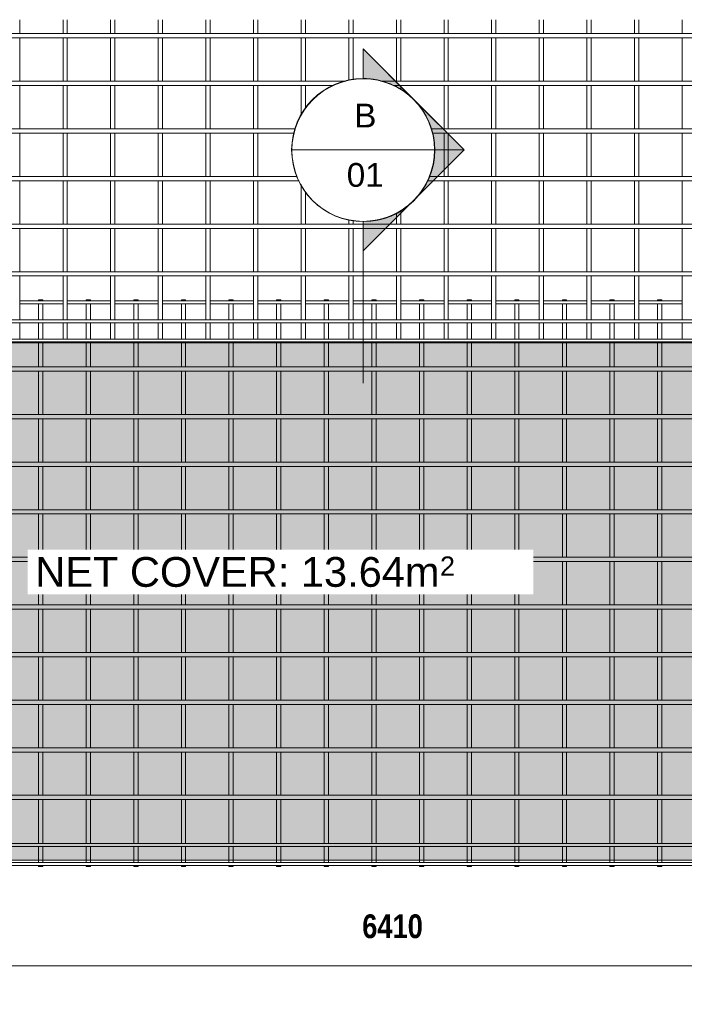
# Model space of a CAD drawing. Header units: millimetres. Extents: x -1162 to 8812, y -788 to 3349.
# Tile 2 of 4: x 1098 to 3889, y -788 to 3349. Entities that reach past the tile are written whole.
import ezdxf

# ---------------------------------------------------------------- set-up
doc = ezdxf.new("R2010")
doc.units = ezdxf.units.MM
for name, color, linetype, lineweight in [('A-ANNO-DIMS', 211, 'Continuous', 9), ('A-ANNO-DIMS-50', 211, 'Continuous', 9), ('A-DETL-GENF', 92, 'Continuous', 18), ('A-DETL-THIN', 151, 'Continuous', 18), ('A-GENM', 13, 'Continuous', 18), ('G-ANNO-SYMB', 111, 'Continuous', 9), ('G-ANNO-TEXT', 231, 'Continuous', 9)]:
    doc.layers.add(name, color=color, linetype=linetype, lineweight=lineweight)
doc.styles.add('Arial', font='arial.ttf', dxfattribs={"height": 100})
doc.styles.add('Arial_1', font='arial.ttf', dxfattribs={"height": 125})
doc.styles.add('Arial_2', font='arial.ttf', dxfattribs={"height": 81.236361})
doc.styles.add('TechnicBold', font='techb___.ttf', dxfattribs={"height": 100})
doc.dimstyles.new('Technic_-_DiagonalSlash', dxfattribs={"dimscale": 304.8, "dimtxt": 134.269535, "dimasz": 0.410105, "dimexe": 0.393701, "dimexo": 0.82021, "dimgap": 0.287073, "dimtad": 1, "dimdec": 0, "dimzin": 0, "dimdsep": 46, "dimtxsty": 'TechnicBold', "dimblk1": 'OBLIQUE', "dimblk2": 'OBLIQUE', "dimsah": 1, "dimcen": 0.09, "dimdle": 0.393701, "dimazin": 0, "dimtfac": 1, "dimtdec": 4, "dimtix": 1, "dimtmove": 0, "dimatfit": 3, "dimfxl": 1, "dimtvp": 1, "dimtfill": 1, "dimtolj": 1, "dimtzin": 0, "dimarcsym": 2})

# ---------------------------------------------------------------- blocks, each defined once
blk = doc.blocks.new('United Steel SE92 Double Mesh - United Steel SE92 Double Mesh-293096-Level 1')
at = {"layer": 'A-GENM'}
for p, q in [((-3254, 0), (-3254, -4)), ((-3236, 0), (-3254, 0)), ((-3236, -4), (-3236, 0)), ((-3054, 0), (-3054, -4)), ((-3036, 0), (-3054, 0)), ((-3036, -4), (-3036, 0)), ((-2854, 0), (-2854, -4)), ((-2836, 0), (-2854, 0)), ((-2836, -4), (-2836, 0)), ((-2654, 0), (-2654, -4)), ((-2636, 0), (-2654, 0)), ((-2636, -4), (-2636, 0)), ((-2454, 0), (-2454, -4)), ((-2436, 0), (-2454, 0)), ((-2436, -4), (-2436, 0)), ((-2254, 0), (-2254, -4)), ((-2236, 0), (-2254, 0)), ((-2236, -4), (-2236, 0)), ((-2054, 0), (-2054, -4.1)), ((-2036, 0), (-2054, 0)), ((-2036, -4.1), (-2036, 0)), ((-1854, 0), (-1854, -4.1)), ((-1836, 0), (-1854, 0)), ((-1836, -4.1), (-1836, 0)), ((-1654, 0), (-1654, -4.1)), ((-1636, 0), (-1654, 0)), ((-1636, -4.1), (-1636, 0)), ((-1454, 0), (-1454, -4.1)), ((-1436, 0), (-1454, 0)), ((-1436, -4.1), (-1436, 0)), ((-1254, 0), (-1254, -3.9)), ((-1236, 0), (-1254, 0)), ((-1236, -3.9), (-1236, 0)), ((-1054, 0), (-1054, -3.9)), ((-1036, 0), (-1054, 0)), ((-1036, -3.9), (-1036, 0)), ((-854, 0), (-854, -3.9)), ((-836, 0), (-854, 0)), ((-836, -3.9), (-836, 0)), ((-654, 0), (-654, -3.9)), ((-636, 0), (-654, 0)), ((-636, -3.9), (-636, 0)), ((-3150.8, -3.9), (-3332.8, -3.9)), ((-3332.8, -16.1), (-3150.8, -16.1)), ((-3254, -16), (-3254, -84)), ((-3236, -84), (-3236, -16)), ((-2950.8, -3.9), (-3132.8, -3.9)), ((-3132.8, -16.1), (-2950.8, -16.1)), ((-3054, -16), (-3054, -84)), ((-3036, -84), (-3036, -16)), ((-2750.8, -3.9), (-2932.8, -3.9)), ((-2932.8, -16.1), (-2750.8, -16.1)), ((-2854, -16), (-2854, -84)), ((-2836, -84), (-2836, -16)), ((-2550.8, -3.9), (-2732.8, -3.9)), ((-2732.8, -16.1), (-2550.8, -16.1)), ((-2654, -16), (-2654, -84)), ((-2636, -84), (-2636, -16)), ((-2350.8, -3.9), (-2532.8, -3.9)), ((-2532.8, -16.1), (-2350.8, -16.1)), ((-2454, -16), (-2454, -84)), ((-2436, -84), (-2436, -16)), ((-2150.8, -3.9), (-2332.8, -3.9)), ((-2332.8, -16.1), (-2150.8, -16.1)), ((-2254, -16), (-2254, -84)), ((-2236, -84), (-2236, -16)), ((-1950.8, -3.9), (-2132.8, -3.9)), ((-2132.8, -16.1), (-1950.8, -16.1)), ((-2054, -15.9), (-2054, -84.1)), ((-2036, -84.1), (-2036, -15.9)), ((-1750.8, -3.9), (-1932.8, -3.9)), ((-1932.8, -16.1), (-1750.8, -16.1)), ((-1854, -15.9), (-1854, -84.1)), ((-1836, -84.1), (-1836, -15.9)), ((-1550.8, -3.9), (-1732.8, -3.9)), ((-1732.8, -16.1), (-1550.8, -16.1)), ((-1654, -15.9), (-1654, -84.1)), ((-1636, -84.1), (-1636, -15.9)), ((-1350.8, -3.9), (-1532.8, -3.9)), ((-1532.8, -16.1), (-1350.8, -16.1)), ((-1454, -15.9), (-1454, -84.1)), ((-1436, -84.1), (-1436, -15.9)), ((-1150.8, -3.9), (-1332.8, -3.9)), ((-1332.8, -16.1), (-1150.8, -16.1)), ((-1254, -16.1), (-1254, -83.9)), ((-1236, -83.9), (-1236, -16.1)), ((-950.8, -3.9), (-1132.8, -3.9)), ((-1132.8, -16.1), (-950.8, -16.1)), ((-1054, -16.1), (-1054, -83.9)), ((-1036, -83.9), (-1036, -16.1)), ((-750.8, -3.9), (-932.8, -3.9)), ((-932.8, -16.1), (-750.8, -16.1)), ((-854, -16.1), (-854, -83.9)), ((-836, -83.9), (-836, -16.1)), ((-550.8, -3.9), (-732.8, -3.9)), ((-732.8, -16.1), (-550.8, -16.1)), ((-654, -16.1), (-654, -83.9)), ((-636, -83.9), (-636, -16.1)), ((-3150.8, -83.9), (-3332.8, -83.9)), ((-3254, -96.1), (-3254, -164)), ((-3236, -164), (-3236, -96.1)), ((-2950.8, -83.9), (-3132.8, -83.9)), ((-3054, -96.1), (-3054, -164)), ((-3036, -164), (-3036, -96.1)), ((-2750.8, -83.9), (-2932.8, -83.9)), ((-2854, -96.1), (-2854, -164.1)), ((-2836, -164.1), (-2836, -96.1)), ((-2550.8, -83.9), (-2732.8, -83.9)), ((-2654, -96.1), (-2654, -164.1)), ((-2636, -164.1), (-2636, -96.1)), ((-2350.8, -83.9), (-2532.8, -83.9)), ((-2454, -96.1), (-2454, -164.1)), ((-2436, -164.1), (-2436, -96.1)), ((-2150.8, -83.9), (-2332.8, -83.9)), ((-2254, -96.1), (-2254, -164.1)), ((-2236, -164.1), (-2236, -96.1)), ((-1950.8, -83.9), (-2132.8, -83.9)), ((-2054, -96.1), (-2054, -164.1)), ((-2036, -164.1), (-2036, -96.1)), ((-1750.8, -83.9), (-1932.8, -83.9)), ((-1854, -96), (-1854, -164.2)), ((-1836, -164.2), (-1836, -96)), ((-1550.8, -83.9), (-1732.8, -83.9)), ((-1654, -96), (-1654, -164.2)), ((-1636, -164.2), (-1636, -96)), ((-1350.8, -83.9), (-1532.8, -83.9)), ((-1454, -96), (-1454, -164.2)), ((-1436, -164.2), (-1436, -96)), ((-1150.8, -83.9), (-1332.8, -83.9)), ((-1254, -96.2), (-1254, -164)), ((-1236, -164), (-1236, -96.2)), ((-950.8, -83.9), (-1132.8, -83.9)), ((-1054, -96.2), (-1054, -164)), ((-1036, -164), (-1036, -96.2)), ((-750.8, -83.9), (-932.8, -83.9)), ((-854, -96.2), (-854, -164)), ((-836, -164), (-836, -96.2)), ((-550.8, -83.9), (-732.8, -83.9)), ((-654, -96.2), (-654, -164)), ((-636, -164), (-636, -96.2)), ((-3254, -176.1), (-3254, -180.1)), ((-3254, -180.1), (-3254, -281.1)), ((-3236, -180.1), (-3236, -176.1)), ((-3236, -281.1), (-3236, -180.1)), ((-3054, -176.1), (-3054, -180.1)), ((-3054, -180.1), (-3054, -281.1)), ((-3036, -180.1), (-3036, -176.1)), ((-3036, -281.1), (-3036, -180.1)), ((-2854, -176.1), (-2854, -180.1)), ((-2854, -180.1), (-2854, -281.1)), ((-2836, -180.1), (-2836, -176.1)), ((-2836, -281.1), (-2836, -180.1)), ((-2654, -176.1), (-2654, -180.1)), ((-2654, -180.1), (-2654, -281.1)), ((-2636, -180.1), (-2636, -176.1)), ((-2636, -281.1), (-2636, -180.1)), ((-2454, -176.1), (-2454, -180.1)), ((-2454, -180.1), (-2454, -281)), ((-2436, -180.1), (-2436, -176.1)), ((-2436, -281), (-2436, -180.1)), ((-2254, -176.1), (-2254, -180.1)), ((-2254, -180.1), (-2254, -281)), ((-2236, -180.1), (-2236, -176.1)), ((-2236, -281), (-2236, -180.1)), ((-2054, -176.1), (-2054, -180.1)), ((-2054, -180.1), (-2054, -281)), ((-2036, -180.1), (-2036, -176.1)), ((-2036, -281), (-2036, -180.1)), ((-1854, -176), (-1854, -180.1)), ((-1854, -180.1), (-1854, -281)), ((-1836, -180.1), (-1836, -176)), ((-1836, -281), (-1836, -180.1)), ((-1654, -176), (-1654, -180.1)), ((-1654, -180.1), (-1654, -281)), ((-1636, -180.1), (-1636, -176)), ((-1636, -281), (-1636, -180.1)), ((-1454, -176), (-1454, -180.1)), ((-1454, -180.1), (-1454, -281)), ((-1436, -180.1), (-1436, -176)), ((-1436, -281), (-1436, -180.1)), ((-1254, -176.2), (-1254, -180.1)), ((-1254, -180.1), (-1254, -281)), ((-1236, -180.1), (-1236, -176.2)), ((-1236, -281), (-1236, -180.1)), ((-1054, -176.2), (-1054, -180.1)), ((-1054, -180.1), (-1054, -281)), ((-1036, -180.1), (-1036, -176.2)), ((-1036, -281), (-1036, -180.1)), ((-854, -176.2), (-854, -180.1)), ((-854, -180.1), (-854, -281)), ((-836, -180.1), (-836, -176.2)), ((-836, -281), (-836, -180.1)), ((-654, -176.2), (-654, -180.1)), ((-654, -180.1), (-654, -281)), ((-636, -180.1), (-636, -176.2)), ((-636, -281), (-636, -180.1)), ((1250, -281), (-4915.6, -281)), ((-4915.6, -299), (1250, -299)), ((-3254, -298.9), (-3254, -481.1)), ((-3236, -481.1), (-3236, -298.9)), ((-3054, -298.9), (-3054, -481.1)), ((-3036, -481.1), (-3036, -298.9)), ((-2854, -298.9), (-2854, -481.1)), ((-2836, -481.1), (-2836, -298.9)), ((-2654, -298.9), (-2654, -481.1)), ((-2636, -481.1), (-2636, -298.9)), ((-2454, -299), (-2454, -481)), ((-2436, -481), (-2436, -299)), ((-2254, -299), (-2254, -481)), ((-2236, -481), (-2236, -299)), ((-2054, -299), (-2054, -481)), ((-2036, -481), (-2036, -299)), ((-1854, -299), (-1854, -481)), ((-1836, -481), (-1836, -299)), ((-1654, -299), (-1654, -481)), ((-1636, -481), (-1636, -299)), ((-1454, -299), (-1454, -481)), ((-1436, -481), (-1436, -299)), ((-1254, -299), (-1254, -481)), ((-1236, -481), (-1236, -299)), ((-1054, -299), (-1054, -481)), ((-1036, -481), (-1036, -299)), ((-854, -299), (-854, -481)), ((-836, -481), (-836, -299)), ((-654, -299), (-654, -481)), ((-636, -481), (-636, -299)), ((1250, -481), (-4915.6, -481)), ((-4915.6, -499), (1250, -499)), ((-3254, -498.9), (-3254, -681.1)), ((-3236, -681.1), (-3236, -498.9)), ((-3054, -498.9), (-3054, -681.1)), ((-3036, -681.1), (-3036, -498.9)), ((-2854, -498.9), (-2854, -681.1)), ((-2836, -681.1), (-2836, -498.9)), ((-2654, -498.9), (-2654, -681.1)), ((-2636, -681.1), (-2636, -498.9)), ((-2454, -499), (-2454, -681)), ((-2436, -681), (-2436, -499)), ((-2254, -499), (-2254, -681)), ((-2236, -681), (-2236, -499)), ((-2054, -499), (-2054, -681)), ((-2036, -681), (-2036, -499)), ((-1854, -499), (-1854, -681)), ((-1836, -681), (-1836, -499)), ((-1654, -499), (-1654, -681)), ((-1636, -681), (-1636, -499)), ((-1454, -499), (-1454, -681)), ((-1436, -681), (-1436, -499)), ((-1254, -499), (-1254, -681)), ((-1236, -681), (-1236, -499)), ((-1054, -499), (-1054, -681)), ((-1036, -681), (-1036, -499)), ((-854, -499), (-854, -681)), ((-836, -681), (-836, -499)), ((-654, -499), (-654, -681)), ((-636, -681), (-636, -499)), ((1250, -681), (-4915.6, -681)), ((-4915.6, -699), (1250, -699)), ((-3254, -698.9), (-3254, -881.1)), ((-3236, -881.1), (-3236, -698.9)), ((-3054, -698.9), (-3054, -881.1)), ((-3036, -881.1), (-3036, -698.9)), ((-2854, -698.9), (-2854, -881.1)), ((-2836, -881.1), (-2836, -698.9)), ((-2654, -698.9), (-2654, -881.1)), ((-2636, -881.1), (-2636, -698.9)), ((-2454, -699), (-2454, -881)), ((-2436, -881), (-2436, -699)), ((-2254, -699), (-2254, -881)), ((-2236, -881), (-2236, -699)), ((-2054, -699), (-2054, -881)), ((-2036, -881), (-2036, -699)), ((-1854, -699), (-1854, -881)), ((-1836, -881), (-1836, -699)), ((-1654, -699), (-1654, -881)), ((-1636, -881), (-1636, -699)), ((-1454, -699), (-1454, -881)), ((-1436, -881), (-1436, -699)), ((-1254, -699), (-1254, -881)), ((-1236, -881), (-1236, -699)), ((-1054, -699), (-1054, -881)), ((-1036, -881), (-1036, -699)), ((-854, -699), (-854, -881)), ((-836, -881), (-836, -699)), ((-654, -699), (-654, -881)), ((-636, -881), (-636, -699)), ((1250, -881), (-4915.6, -881)), ((-4915.6, -899), (1250, -899)), ((-3254, -898.9), (-3254, -1081.1)), ((-3236, -1081.1), (-3236, -898.9)), ((-3054, -898.9), (-3054, -1081.1)), ((-3036, -1081.1), (-3036, -898.9)), ((-2854, -898.9), (-2854, -1081.1)), ((-2836, -1081.1), (-2836, -898.9)), ((-2654, -898.9), (-2654, -1081.1)), ((-2636, -1081.1), (-2636, -898.9)), ((-2454, -899), (-2454, -1081)), ((-2436, -1081), (-2436, -899)), ((-2254, -899), (-2254, -1081)), ((-2236, -1081), (-2236, -899)), ((-2054, -899), (-2054, -1081)), ((-2036, -1081), (-2036, -899)), ((-1854, -899), (-1854, -1081)), ((-1836, -1081), (-1836, -899)), ((-1654, -899), (-1654, -1081)), ((-1636, -1081), (-1636, -899)), ((-1454, -899), (-1454, -1081)), ((-1436, -1081), (-1436, -899)), ((-1254, -899), (-1254, -1081)), ((-1236, -1081), (-1236, -899)), ((-1054, -899), (-1054, -1081)), ((-1036, -1081), (-1036, -899)), ((-854, -899), (-854, -1081)), ((-836, -1081), (-836, -899)), ((-654, -899), (-654, -1081)), ((-636, -1081), (-636, -899)), ((1250, -1081), (-4915.6, -1081)), ((-4915.6, -1099), (1250, -1099)), ((-3254, -1098.9), (-3254, -1281.1)), ((-3236, -1281.1), (-3236, -1098.9)), ((-3054, -1098.9), (-3054, -1281.1)), ((-3036, -1281.1), (-3036, -1098.9)), ((-2854, -1098.9), (-2854, -1281.1)), ((-2836, -1281.1), (-2836, -1098.9)), ((-2654, -1098.9), (-2654, -1281.1)), ((-2636, -1281.1), (-2636, -1098.9)), ((-2454, -1099), (-2454, -1281)), ((-2436, -1281), (-2436, -1099)), ((-2254, -1099), (-2254, -1281)), ((-2236, -1281), (-2236, -1099)), ((-2054, -1099), (-2054, -1281)), ((-2036, -1281), (-2036, -1099)), ((-1854, -1099), (-1854, -1281)), ((-1836, -1281), (-1836, -1099)), ((-1654, -1099), (-1654, -1281)), ((-1636, -1281), (-1636, -1099)), ((-1454, -1099), (-1454, -1281)), ((-1436, -1281), (-1436, -1099)), ((-1254, -1099), (-1254, -1281)), ((-1236, -1281), (-1236, -1099)), ((-1054, -1099), (-1054, -1281)), ((-1036, -1281), (-1036, -1099)), ((-854, -1099), (-854, -1281)), ((-836, -1281), (-836, -1099)), ((-654, -1099), (-654, -1281)), ((-636, -1281), (-636, -1099)), ((1250, -1281), (-4915.6, -1281)), ((-4915.6, -1299), (1250, -1299)), ((-3254, -1298.9), (-3254, -1481.1)), ((-3236, -1481.1), (-3236, -1298.9)), ((-3054, -1298.9), (-3054, -1481.1)), ((-3036, -1481.1), (-3036, -1298.9)), ((-2854, -1298.9), (-2854, -1481.1)), ((-2836, -1481.1), (-2836, -1298.9)), ((-2654, -1298.9), (-2654, -1481.1)), ((-2636, -1481.1), (-2636, -1298.9)), ((-2454, -1299), (-2454, -1481)), ((-2436, -1481), (-2436, -1299)), ((-2254, -1299), (-2254, -1481)), ((-2236, -1481), (-2236, -1299)), ((-2054, -1299), (-2054, -1481)), ((-2036, -1481), (-2036, -1299)), ((-1854, -1299), (-1854, -1481)), ((-1836, -1481), (-1836, -1299)), ((-1654, -1299), (-1654, -1481)), ((-1636, -1481), (-1636, -1299)), ((-1454, -1299), (-1454, -1481)), ((-1436, -1481), (-1436, -1299)), ((-1254, -1299), (-1254, -1481)), ((-1236, -1481), (-1236, -1299)), ((-1054, -1299), (-1054, -1481)), ((-1036, -1481), (-1036, -1299)), ((-854, -1299), (-854, -1481)), ((-836, -1481), (-836, -1299)), ((-654, -1299), (-654, -1481)), ((-636, -1481), (-636, -1299)), ((1250, -1481), (-4915.6, -1481)), ((-4915.6, -1499), (1250, -1499)), ((-3254, -1498.9), (-3254, -1681.1)), ((-3236, -1681.1), (-3236, -1498.9)), ((-3054, -1498.9), (-3054, -1681.1)), ((-3036, -1681.1), (-3036, -1498.9)), ((-2854, -1498.9), (-2854, -1681.1)), ((-2836, -1681.1), (-2836, -1498.9)), ((-2654, -1498.9), (-2654, -1681.1)), ((-2636, -1681.1), (-2636, -1498.9)), ((-2454, -1499), (-2454, -1681)), ((-2436, -1681), (-2436, -1499)), ((-2254, -1499), (-2254, -1681)), ((-2236, -1681), (-2236, -1499)), ((-2054, -1499), (-2054, -1681)), ((-2036, -1681), (-2036, -1499)), ((-1854, -1499), (-1854, -1681)), ((-1836, -1681), (-1836, -1499)), ((-1654, -1499), (-1654, -1681)), ((-1636, -1681), (-1636, -1499)), ((-1454, -1499), (-1454, -1681)), ((-1436, -1681), (-1436, -1499)), ((-1254, -1499), (-1254, -1681)), ((-1236, -1681), (-1236, -1499)), ((-1054, -1499), (-1054, -1681)), ((-1036, -1681), (-1036, -1499)), ((-854, -1499), (-854, -1681)), ((-836, -1681), (-836, -1499)), ((-654, -1499), (-654, -1681)), ((-636, -1681), (-636, -1499)), ((1250, -1681), (-4915.6, -1681)), ((-4915.6, -1699), (1250, -1699)), ((-3254, -1698.9), (-3254, -1881.1)), ((-3236, -1881.1), (-3236, -1698.9)), ((-3054, -1698.9), (-3054, -1881.1)), ((-3036, -1881.1), (-3036, -1698.9)), ((-2854, -1698.9), (-2854, -1881.1)), ((-2836, -1881.1), (-2836, -1698.9)), ((-2654, -1698.9), (-2654, -1881.1)), ((-2636, -1881.1), (-2636, -1698.9)), ((-2454, -1699), (-2454, -1881)), ((-2436, -1881), (-2436, -1699)), ((-2254, -1699), (-2254, -1881)), ((-2236, -1881), (-2236, -1699)), ((-2054, -1699), (-2054, -1881)), ((-2036, -1881), (-2036, -1699)), ((-1854, -1699), (-1854, -1881)), ((-1836, -1881), (-1836, -1699)), ((-1654, -1699), (-1654, -1881)), ((-1636, -1881), (-1636, -1699)), ((-1454, -1699), (-1454, -1881)), ((-1436, -1881), (-1436, -1699)), ((-1254, -1699), (-1254, -1881)), ((-1236, -1881), (-1236, -1699)), ((-1054, -1699), (-1054, -1881)), ((-1036, -1881), (-1036, -1699)), ((-854, -1699), (-854, -1881)), ((-836, -1881), (-836, -1699)), ((-654, -1699), (-654, -1881)), ((-636, -1881), (-636, -1699)), ((1250, -1881), (-4915.6, -1881)), ((-4915.6, -1899), (1250, -1899)), ((-3254, -1898.9), (-3254, -2081.1)), ((-3236, -2081.1), (-3236, -1898.9)), ((-3054, -1898.9), (-3054, -2081.1)), ((-3036, -2081.1), (-3036, -1898.9)), ((-2854, -1898.9), (-2854, -2081.1)), ((-2836, -2081.1), (-2836, -1898.9)), ((-2654, -1898.9), (-2654, -2081.1)), ((-2636, -2081.1), (-2636, -1898.9)), ((-2454, -1899), (-2454, -2081)), ((-2436, -2081), (-2436, -1899)), ((-2254, -1899), (-2254, -2081)), ((-2236, -2081), (-2236, -1899)), ((-2054, -1899), (-2054, -2081)), ((-2036, -2081), (-2036, -1899)), ((-1854, -1899), (-1854, -2081)), ((-1836, -2081), (-1836, -1899)), ((-1654, -1899), (-1654, -2081)), ((-1636, -2081), (-1636, -1899)), ((-1454, -1899), (-1454, -2081)), ((-1436, -2081), (-1436, -1899)), ((-1254, -1899), (-1254, -2081)), ((-1236, -2081), (-1236, -1899)), ((-1054, -1899), (-1054, -2081)), ((-1036, -2081), (-1036, -1899)), ((-854, -1899), (-854, -2081)), ((-836, -2081), (-836, -1899)), ((-654, -1899), (-654, -2081)), ((-636, -2081), (-636, -1899)), ((1250, -2081), (-4915.6, -2081)), ((-4915.6, -2099), (1250, -2099)), ((-3254, -2098.9), (-3254, -2284)), ((-3236, -2284), (-3236, -2098.9)), ((-3054, -2098.9), (-3054, -2284)), ((-3036, -2284), (-3036, -2098.9)), ((-2854, -2098.9), (-2854, -2284)), ((-2836, -2284), (-2836, -2098.9)), ((-2654, -2098.9), (-2654, -2284)), ((-2636, -2284), (-2636, -2098.9)), ((-2454, -2099), (-2454, -2284)), ((-2436, -2284), (-2436, -2099)), ((-2254, -2099), (-2254, -2284)), ((-2236, -2284), (-2236, -2099)), ((-2054, -2099), (-2054, -2284.1)), ((-2036, -2284.1), (-2036, -2099)), ((-1854, -2099), (-1854, -2284.1)), ((-1836, -2284.1), (-1836, -2099)), ((-1654, -2099), (-1654, -2284.1)), ((-1636, -2284.1), (-1636, -2099)), ((-1454, -2099), (-1454, -2284.1)), ((-1436, -2284.1), (-1436, -2099)), ((-1254, -2099), (-1254, -2283.9)), ((-1236, -2283.9), (-1236, -2099)), ((-1054, -2099), (-1054, -2283.9)), ((-1036, -2283.9), (-1036, -2099)), ((-854, -2099), (-854, -2283.9)), ((-836, -2283.9), (-836, -2099)), ((-654, -2099), (-654, -2283.9)), ((-636, -2283.9), (-636, -2099)), ((1250, -2283.9), (-4915.6, -2283.9)), ((-4915.6, -2296.1), (1250, -2296.1)), ((-3254, -2296), (-3254, -2353.7)), ((-3236, -2353.7), (-3236, -2296)), ((-3054, -2296), (-3054, -2353.7)), ((-3036, -2353.7), (-3036, -2296)), ((-2854, -2296), (-2854, -2353.7)), ((-2836, -2353.7), (-2836, -2296)), ((-2654, -2296), (-2654, -2353.7)), ((-2636, -2353.7), (-2636, -2296)), ((-2454, -2296), (-2454, -2353.7)), ((-2436, -2353.7), (-2436, -2296)), ((-2254, -2296), (-2254, -2353.7)), ((-2236, -2353.7), (-2236, -2296)), ((-2054, -2295.9), (-2054, -2353.7)), ((-2036, -2353.7), (-2036, -2295.9)), ((-1854, -2295.9), (-1854, -2353.7)), ((-1836, -2353.7), (-1836, -2295.9)), ((-1654, -2295.9), (-1654, -2353.7)), ((-1636, -2353.7), (-1636, -2295.9)), ((-1454, -2295.9), (-1454, -2353.7)), ((-1436, -2353.7), (-1436, -2295.9)), ((-1254, -2296.1), (-1254, -2353.7)), ((-1236, -2353.7), (-1236, -2296.1)), ((-1054, -2296.1), (-1054, -2353.7)), ((-1036, -2353.7), (-1036, -2296.1)), ((-854, -2296.1), (-854, -2353.7)), ((-836, -2353.7), (-836, -2296.1)), ((-654, -2296.1), (-654, -2353.7)), ((-636, -2353.7), (-636, -2296.1)), ((-3254, -2353.7), (-3254, -2364)), ((-3236, -2364), (-3236, -2353.7)), ((-3054, -2353.7), (-3054, -2364)), ((-3036, -2364), (-3036, -2353.7)), ((-2854, -2353.7), (-2854, -2364)), ((-2836, -2364), (-2836, -2353.7)), ((-2654, -2353.7), (-2654, -2364)), ((-2636, -2364), (-2636, -2353.7)), ((-2454, -2353.7), (-2454, -2364)), ((-2436, -2364), (-2436, -2353.7)), ((-2254, -2353.7), (-2254, -2364)), ((-2236, -2364), (-2236, -2353.7)), ((-2054, -2353.7), (-2054, -2364.1)), ((-2036, -2364.1), (-2036, -2353.7)), ((-1854, -2353.7), (-1854, -2364.1)), ((-1836, -2364.1), (-1836, -2353.7)), ((-1654, -2353.7), (-1654, -2364.1)), ((-1636, -2364.1), (-1636, -2353.7)), ((-1454, -2353.7), (-1454, -2364.1)), ((-1436, -2364.1), (-1436, -2353.7)), ((-1254, -2353.7), (-1254, -2363.9)), ((-1236, -2363.9), (-1236, -2353.7)), ((-1054, -2353.7), (-1054, -2363.9)), ((-1036, -2363.9), (-1036, -2353.7)), ((-854, -2353.7), (-854, -2363.9)), ((-836, -2363.9), (-836, -2353.7)), ((-654, -2353.7), (-654, -2363.9)), ((-636, -2363.9), (-636, -2353.7)), ((1460, -2363.9), (-4950, -2363.9)), ((-4950, -2376.1), (1460, -2376.1)), ((-3254, -2376), (-3254, -2380)), ((-3254, -2380), (-3236, -2380)), ((-3236, -2380), (-3236, -2376)), ((-3054, -2376), (-3054, -2380)), ((-3054, -2380), (-3036, -2380)), ((-3036, -2380), (-3036, -2376)), ((-2854, -2376), (-2854, -2380)), ((-2854, -2380), (-2836, -2380)), ((-2836, -2380), (-2836, -2376)), ((-2654, -2376), (-2654, -2380)), ((-2654, -2380), (-2636, -2380)), ((-2636, -2380), (-2636, -2376)), ((-2454, -2376), (-2454, -2380)), ((-2454, -2380), (-2436, -2380)), ((-2436, -2380), (-2436, -2376)), ((-2254, -2376), (-2254, -2380)), ((-2254, -2380), (-2236, -2380)), ((-2236, -2380), (-2236, -2376)), ((-2054, -2375.9), (-2054, -2380)), ((-2054, -2380), (-2036, -2380)), ((-2036, -2380), (-2036, -2375.9)), ((-1854, -2375.9), (-1854, -2380)), ((-1854, -2380), (-1836, -2380)), ((-1836, -2380), (-1836, -2375.9)), ((-1654, -2375.9), (-1654, -2380)), ((-1654, -2380), (-1636, -2380)), ((-1636, -2380), (-1636, -2375.9)), ((-1454, -2375.9), (-1454, -2380)), ((-1454, -2380), (-1436, -2380)), ((-1436, -2380), (-1436, -2375.9)), ((-1254, -2376.1), (-1254, -2380)), ((-1254, -2380), (-1236, -2380)), ((-1236, -2380), (-1236, -2376.1)), ((-1054, -2376.1), (-1054, -2380)), ((-1054, -2380), (-1036, -2380)), ((-1036, -2380), (-1036, -2376.1)), ((-854, -2376.1), (-854, -2380)), ((-854, -2380), (-836, -2380)), ((-836, -2380), (-836, -2376.1)), ((-654, -2376.1), (-654, -2380)), ((-654, -2380), (-636, -2380)), ((-636, -2380), (-636, -2376.1))]:
    blk.add_line(p, q, dxfattribs=at)
blk = doc.blocks.new('United Steel SE92 Double Mesh - United Steel SE92 Double Mesh-V1-Level 1')
at = {"layer": 'A-GENM'}
for p, q in [((-3436, -1081.1), (-3436, -1022.4)), ((-3254, -1022.4), (-3254, -1081.1)), ((-3236, -1081.1), (-3236, -1022.4)), ((-3054, -1022.4), (-3054, -1081.1)), ((-3036, -1081.1), (-3036, -1022.4)), ((-2854, -1022.4), (-2854, -1081.1)), ((-2836, -1081.1), (-2836, -1022.4)), ((-2654, -1022.4), (-2654, -1081.1)), ((-2636, -1081.1), (-2636, -1022.4)), ((-2454, -1022.4), (-2454, -1081)), ((-2436, -1081), (-2436, -1022.4)), ((-2254, -1022.4), (-2254, -1081)), ((-2236, -1081), (-2236, -1022.4)), ((-2054, -1022.4), (-2054, -1081)), ((-2036, -1081), (-2036, -1022.4)), ((-1854, -1022.4), (-1854, -1081)), ((-1836, -1081), (-1836, -1022.4)), ((-1654, -1022.4), (-1654, -1081)), ((-1636, -1081), (-1636, -1022.4)), ((-1454, -1022.4), (-1454, -1081)), ((-1436, -1081), (-1436, -1022.4)), ((-1254, -1022.4), (-1254, -1081)), ((-1236, -1081), (-1236, -1022.4)), ((-1054, -1022.4), (-1054, -1081)), ((-1036, -1081), (-1036, -1022.4)), ((-854, -1022.4), (-854, -1081)), ((-836, -1081), (-836, -1022.4)), ((-654, -1022.4), (-654, -1081)), ((1460, -1081), (-4950, -1081)), ((-4950, -1099), (1460, -1099)), ((-3436, -1281.1), (-3436, -1098.9)), ((-3254, -1098.9), (-3254, -1281.1)), ((-3236, -1281.1), (-3236, -1098.9)), ((-3054, -1098.9), (-3054, -1281.1)), ((-3036, -1281.1), (-3036, -1098.9)), ((-2854, -1098.9), (-2854, -1281.1)), ((-2836, -1281.1), (-2836, -1098.9)), ((-2654, -1098.9), (-2654, -1281.1)), ((-2636, -1281.1), (-2636, -1098.9)), ((-2454, -1099), (-2454, -1281)), ((-2436, -1281), (-2436, -1099)), ((-2254, -1099), (-2254, -1281)), ((-2236, -1281), (-2236, -1099)), ((-2054, -1099), (-2054, -1277.4)), ((-2036, -1275), (-2036, -1099)), ((-1854, -1099), (-1854, -1281)), ((-1836, -1281), (-1836, -1099)), ((-1654, -1099), (-1654, -1281)), ((-1636, -1281), (-1636, -1099)), ((-1454, -1099), (-1454, -1281)), ((-1436, -1281), (-1436, -1099)), ((-1254, -1099), (-1254, -1281)), ((-1236, -1281), (-1236, -1099)), ((-1054, -1099), (-1054, -1281)), ((-1036, -1281), (-1036, -1099)), ((-854, -1099), (-854, -1281)), ((-836, -1281), (-836, -1099)), ((-654, -1099), (-654, -1281)), ((-2065.9, -1281), (-4950, -1281)), ((1460, -1281), (-1919.5, -1281)), ((-4950, -1299), (-2117.6, -1299)), ((-3436, -1481.1), (-3436, -1298.9)), ((-3254, -1298.9), (-3254, -1481.1)), ((-3236, -1481.1), (-3236, -1298.9)), ((-3054, -1298.9), (-3054, -1481.1)), ((-3036, -1481.1), (-3036, -1298.9)), ((-2854, -1298.9), (-2854, -1481.1)), ((-2836, -1481.1), (-2836, -1298.9)), ((-2654, -1298.9), (-2654, -1481.1)), ((-2636, -1481.1), (-2636, -1298.9)), ((-2454, -1299), (-2454, -1481)), ((-2436, -1481), (-2436, -1299)), ((-2254, -1299), (-2254, -1426.3)), ((-2236, -1396.6), (-2236, -1299)), ((-1867.8, -1299), (1460, -1299)), ((-1854, -1299), (-1854, -1306.4)), ((-1836, -1316), (-1836, -1299)), ((-1654, -1299), (-1654, -1481)), ((-1636, -1481), (-1636, -1299)), ((-1454, -1299), (-1454, -1481)), ((-1436, -1481), (-1436, -1299)), ((-1254, -1299), (-1254, -1481)), ((-1236, -1481), (-1236, -1299)), ((-1054, -1299), (-1054, -1481)), ((-1036, -1481), (-1036, -1299)), ((-854, -1299), (-854, -1481)), ((-836, -1481), (-836, -1299)), ((-654, -1299), (-654, -1481)), ((-2277.4, -1481), (-4950, -1481)), ((1460, -1481), (-1707.9, -1481)), ((-4950, -1499), (-2282.9, -1499)), ((-3436, -1681.1), (-3436, -1498.9)), ((-3254, -1498.9), (-3254, -1681.1)), ((-3236, -1681.1), (-3236, -1498.9)), ((-3054, -1498.9), (-3054, -1681.1)), ((-3036, -1681.1), (-3036, -1498.9)), ((-2854, -1498.9), (-2854, -1681.1)), ((-2836, -1681.1), (-2836, -1498.9)), ((-2654, -1498.9), (-2654, -1681.1)), ((-2636, -1681.1), (-2636, -1498.9)), ((-2454, -1499), (-2454, -1681)), ((-2436, -1681), (-2436, -1499)), ((-1702.5, -1499), (1460, -1499)), ((-1654, -1499), (-1654, -1681)), ((-1636, -1681), (-1636, -1499)), ((-1454, -1499), (-1454, -1681)), ((-1436, -1681), (-1436, -1499)), ((-1254, -1499), (-1254, -1681)), ((-1236, -1681), (-1236, -1499)), ((-1054, -1499), (-1054, -1681)), ((-1036, -1681), (-1036, -1499)), ((-854, -1499), (-854, -1681)), ((-836, -1681), (-836, -1499)), ((-654, -1499), (-654, -1681)), ((-2271.2, -1681), (-4950, -1681)), ((1460, -1681), (-1714.1, -1681)), ((-4950, -1699), (-2262.7, -1699)), ((-3436, -1881.1), (-3436, -1698.9)), ((-3254, -1698.9), (-3254, -1881.1)), ((-3236, -1881.1), (-3236, -1698.9)), ((-3054, -1698.9), (-3054, -1881.1)), ((-3036, -1881.1), (-3036, -1698.9)), ((-2854, -1698.9), (-2854, -1881.1)), ((-2836, -1881.1), (-2836, -1698.9)), ((-2654, -1698.9), (-2654, -1881.1)), ((-2636, -1881.1), (-2636, -1698.9)), ((-2454, -1699), (-2454, -1881)), ((-2436, -1881), (-2436, -1699)), ((-2254, -1715.2), (-2254, -1881)), ((-1722.7, -1699), (1460, -1699)), ((-1654, -1699), (-1654, -1881)), ((-1636, -1881), (-1636, -1699)), ((-1454, -1699), (-1454, -1881)), ((-1436, -1881), (-1436, -1699)), ((-1254, -1699), (-1254, -1881)), ((-1236, -1881), (-1236, -1699)), ((-1054, -1699), (-1054, -1881)), ((-1036, -1881), (-1036, -1699)), ((-854, -1699), (-854, -1881)), ((-836, -1881), (-836, -1699)), ((-654, -1699), (-654, -1881)), ((-2236, -1881), (-2236, -1744.9)), ((-1854, -1835.2), (-1854, -1881)), ((-1836, -1881), (-1836, -1825.6)), ((1460, -1881), (-4950, -1881)), ((-4950, -1899), (1460, -1899)), ((-3436, -2081.1), (-3436, -1898.9)), ((-3254, -1898.9), (-3254, -2081.1)), ((-3236, -2081.1), (-3236, -1898.9)), ((-3054, -1898.9), (-3054, -2081.1)), ((-3036, -2081.1), (-3036, -1898.9)), ((-2854, -1898.9), (-2854, -2081.1)), ((-2836, -2081.1), (-2836, -1898.9)), ((-2654, -1898.9), (-2654, -2081.1)), ((-2636, -2081.1), (-2636, -1898.9)), ((-2454, -1899), (-2454, -2081)), ((-2436, -2081), (-2436, -1899)), ((-2254, -1899), (-2254, -2081)), ((-2236, -2081), (-2236, -1899)), ((-2054, -1864.2), (-2054, -1881)), ((-2054, -1899), (-2054, -2081)), ((-2036, -1881), (-2036, -1866.5)), ((-2036, -2081), (-2036, -1899)), ((-1854, -1899), (-1854, -2081)), ((-1836, -2081), (-1836, -1899)), ((-1654, -1899), (-1654, -2081)), ((-1636, -2081), (-1636, -1899)), ((-1454, -1899), (-1454, -2081)), ((-1436, -2081), (-1436, -1899)), ((-1254, -1899), (-1254, -2081)), ((-1236, -2081), (-1236, -1899)), ((-1054, -1899), (-1054, -2081)), ((-1036, -2081), (-1036, -1899)), ((-854, -1899), (-854, -2081)), ((-836, -2081), (-836, -1899)), ((-654, -1899), (-654, -2081)), ((1460, -2081), (-4950, -2081)), ((-4950, -2099), (1460, -2099)), ((-3436, -2283.9), (-3436, -2098.9)), ((-3254, -2098.9), (-3254, -2284)), ((-3236, -2284), (-3236, -2098.9)), ((-3054, -2098.9), (-3054, -2284)), ((-3036, -2284), (-3036, -2098.9)), ((-2854, -2098.9), (-2854, -2284)), ((-2836, -2284), (-2836, -2098.9)), ((-2654, -2098.9), (-2654, -2284)), ((-2636, -2284), (-2636, -2098.9)), ((-2454, -2099), (-2454, -2284)), ((-2436, -2284), (-2436, -2099)), ((-2254, -2099), (-2254, -2284)), ((-2236, -2284), (-2236, -2099)), ((-2054, -2099), (-2054, -2284.1)), ((-2036, -2284.1), (-2036, -2099)), ((-1854, -2099), (-1854, -2284.1)), ((-1836, -2284.1), (-1836, -2099)), ((-1654, -2099), (-1654, -2284.1)), ((-1636, -2284.1), (-1636, -2099)), ((-1454, -2099), (-1454, -2284.1)), ((-1436, -2284.1), (-1436, -2099)), ((-1254, -2099), (-1254, -2283.9)), ((-1236, -2283.9), (-1236, -2099)), ((-1054, -2099), (-1054, -2283.9)), ((-1036, -2283.9), (-1036, -2099)), ((-854, -2099), (-854, -2283.9)), ((-836, -2283.9), (-836, -2099)), ((-654, -2099), (-654, -2283.9)), ((1460, -2283.9), (-4950, -2283.9)), ((-4950, -2296.1), (1460, -2296.1)), ((-3436, -2363.9), (-3436, -2296.1)), ((-3254, -2296), (-3254, -2364)), ((-3236, -2364), (-3236, -2296)), ((-3054, -2296), (-3054, -2364)), ((-3036, -2364), (-3036, -2296)), ((-2854, -2296), (-2854, -2364)), ((-2836, -2364), (-2836, -2296)), ((-2654, -2296), (-2654, -2364)), ((-2636, -2364), (-2636, -2296)), ((-2454, -2296), (-2454, -2364)), ((-2436, -2364), (-2436, -2296)), ((-2254, -2296), (-2254, -2364)), ((-2236, -2364), (-2236, -2296)), ((-2054, -2295.9), (-2054, -2364.1)), ((-2036, -2364.1), (-2036, -2295.9)), ((-1854, -2295.9), (-1854, -2364.1)), ((-1836, -2364.1), (-1836, -2295.9)), ((-1654, -2295.9), (-1654, -2364.1)), ((-1636, -2364.1), (-1636, -2295.9)), ((-1454, -2295.9), (-1454, -2364.1)), ((-1436, -2364.1), (-1436, -2295.9)), ((-1254, -2296.1), (-1254, -2363.9)), ((-1236, -2363.9), (-1236, -2296.1)), ((-1054, -2296.1), (-1054, -2363.9)), ((-1036, -2363.9), (-1036, -2296.1)), ((-854, -2296.1), (-854, -2363.9)), ((-836, -2363.9), (-836, -2296.1)), ((-654, -2296.1), (-654, -2363.9)), ((1460, -2363.9), (-4950, -2363.9)), ((-4950, -2376.1), (1460, -2376.1)), ((-3436, -2380), (-3436, -2376.1)), ((-3254, -2376), (-3254, -2380)), ((-3254, -2380), (-3236, -2380)), ((-3236, -2380), (-3236, -2376)), ((-3054, -2376), (-3054, -2380)), ((-3054, -2380), (-3036, -2380)), ((-3036, -2380), (-3036, -2376)), ((-2854, -2376), (-2854, -2380)), ((-2854, -2380), (-2836, -2380)), ((-2836, -2380), (-2836, -2376)), ((-2654, -2376), (-2654, -2380)), ((-2654, -2380), (-2636, -2380)), ((-2636, -2380), (-2636, -2376)), ((-2454, -2376), (-2454, -2380)), ((-2454, -2380), (-2436, -2380)), ((-2436, -2380), (-2436, -2376)), ((-2254, -2376), (-2254, -2380)), ((-2254, -2380), (-2236, -2380)), ((-2236, -2380), (-2236, -2376)), ((-2054, -2375.9), (-2054, -2380)), ((-2054, -2380), (-2036, -2380)), ((-2036, -2380), (-2036, -2375.9)), ((-1854, -2375.9), (-1854, -2380)), ((-1854, -2380), (-1836, -2380)), ((-1836, -2380), (-1836, -2375.9)), ((-1654, -2375.9), (-1654, -2380)), ((-1654, -2380), (-1636, -2380)), ((-1636, -2380), (-1636, -2375.9)), ((-1454, -2375.9), (-1454, -2380)), ((-1454, -2380), (-1436, -2380)), ((-1436, -2380), (-1436, -2375.9)), ((-1254, -2376.1), (-1254, -2380)), ((-1254, -2380), (-1236, -2380)), ((-1236, -2380), (-1236, -2376.1)), ((-1054, -2376.1), (-1054, -2380)), ((-1054, -2380), (-1036, -2380)), ((-1036, -2380), (-1036, -2376.1)), ((-854, -2376.1), (-854, -2380)), ((-854, -2380), (-836, -2380)), ((-836, -2380), (-836, -2376.1)), ((-654, -2376.1), (-654, -2380)), ((-654, -2380), (-636, -2380))]:
    blk.add_line(p, q, dxfattribs=at)
blk = doc.blocks.new('Section - M_Section Head - Filled-1049-Level 1')
at = {"layer": 'G-ANNO-SYMB'}
h = blk.add_hatch(color=256, dxfattribs=at)
edge = h.paths.add_edge_path()
edge.add_line((-6, 8.485), (-6, 6))
edge.add_arc((-6, 0), 6, 90, 135)
edge.add_line((-10.243, 4.243), (-6, 8.485))
h = blk.add_hatch(color=256, dxfattribs=at)
edge = h.paths.add_edge_path()
edge.add_line((-6, 8.485), (-1.757, 4.243))
edge.add_arc((-6, 0), 6, 45, 90)
edge.add_line((-6, 6), (-6, 8.485))
h = blk.add_hatch(color=256, dxfattribs=at)
edge = h.paths.add_edge_path()
edge.add_line((-14.485, 0), (-10.243, 4.243))
edge.add_arc((-6, 0), 6, 135, 180)
edge.add_line((-12, 0), (-14.485, 0))
h = blk.add_hatch(color=256, dxfattribs=at)
edge = h.paths.add_edge_path()
edge.add_line((2.485, 0), (0, 0))
edge.add_arc((-6, 0), 6, 360, 405)
edge.add_line((-1.757, 4.243), (2.485, 0))
for p, q in [((-6, 8.485), (-14.485, 0)), ((-6, 8.485), (-10.243, 4.243)), ((-6, 8.485), (2.485, 0)), ((-6, 6), (-6, 8.485)), ((-6, 8.485), (-6, 6)), ((-1.757, 4.243), (-6, 8.485)), ((-10.243, 4.243), (-14.485, 0)), ((2.485, 0), (-1.757, 4.243)), ((-14.485, 0), (-12, 0)), ((0, 0), (2.485, 0)), ((-12, 0), (-14.485, 0)), ((0, 0), (2.485, 0))]:
    blk.add_line(p, q, dxfattribs=at)
for start, end in [(360, 180), (90, 135), (45, 90), (135, 180), (360, 45), (180, 360)]:
    blk.add_arc((-6, 0), 6, start, end, dxfattribs=at)
blk = doc.blocks.new('DIMBLOCK1-Level 1')
at = {"layer": 'A-ANNO-DIMS-50'}
for p, q in [((-518.8, -626.1), (-518.8, -485.6)), ((5891.2, -626.1), (5891.2, -506.1)), ((-638.8, -626.1), (6011.2, -626.1)), ((-518.8, -626.1), (-518.8, -746.1)), ((5891.2, -626.1), (5891.2, -787.7))]:
    blk.add_line(p, q, dxfattribs=at)
at = {"layer": 'A-ANNO-DIMS-50', "lineweight": 50}
for p, q in [((-518.8, -626.1), (-456.3, -563.6)), ((5891.2, -626.1), (5953.7, -563.6)), ((-518.8, -626.1), (-581.3, -688.6)), ((5891.2, -626.1), (5828.7, -688.6))]:
    blk.add_line(p, q, dxfattribs=at)
at = {"layer": 'A-ANNO-DIMS-50', "color": 0, "insert": (2536.7, -409.8), "char_height": 100, "width": 358.691, "attachment_point": 1, "line_spacing_factor": 0.959068, "style": 'TechnicBold', "bg_fill": 3, "box_fill_scale": 1.25, "bg_fill_color": 256, "bg_fill_true_color": 13158600, "bg_fill_transparency": 0}
blk.add_mtext('6410', dxfattribs=at)
blk = doc.blocks.new('_Oblique')
at = {"color": 0, "linetype": 'ByBlock', "lineweight": -2}
blk.add_line((-0.5, -0.5), (0.5, 0.5), dxfattribs=at)

msp = doc.modelspace()

# ---------------------------------------------------------------- hatches: boundary and pattern name
at = {"layer": 'A-DETL-GENF', "transparency": 33554534}
msp.add_hatch(color=155, dxfattribs=at).paths.add_polyline_path([(2953.6, -182.4), (5681.2, -182.4), (5681.2, 1991.2), (-484.4, 1991.2), (-484.4, -182.4), (2879.1, -182.4)])

# ---------------------------------------------------------------- linework, layer by layer
at = {"layer": 'A-DETL-THIN'}
for p, q in [((5681.2, 1991.2), (-484.4, 1991.2)), ((-484.4, -182.4), (5681.2, -182.4))]:
    msp.add_line(p, q, dxfattribs=at)
for start, end in [(360, 180), (180, 360)]:
    msp.add_arc((2541.7, 2800.5), 300, start, end, dxfattribs=at)
at = {"layer": 'G-ANNO-SYMB'}
for p, q in [((2240.5, 2801.7), (2840.5, 2801.7)), ((2540.5, 2501.7), (2540.5, 1822.4))]:
    msp.add_line(p, q, dxfattribs=at)

# ---------------------------------------------------------------- block references
at = {"layer": 'A-GENM'}
for name, p in [('United Steel SE92 Double Mesh - United Steel SE92 Double Mesh-V1-Level 1', (4534.4, 4371.2)), ('United Steel SE92 Double Mesh - United Steel SE92 Double Mesh-293096-Level 1', (4431.2, 2171.3))]:
    msp.add_blockref(name, p, dxfattribs=at)
at = {"layer": 'G-ANNO-SYMB', "xscale": 49.99999999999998, "yscale": 49.99999999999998, "zscale": 49.99999999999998, "rotation": 269.9999999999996}
msp.add_blockref('Section - M_Section Head - Filled-1049-Level 1', (2540.5, 2501.7), dxfattribs=at)

# ---------------------------------------------------------------- texts
at = {"layer": 'G-ANNO-SYMB', "char_height": 100, "attachment_point": 1, "style": 'Arial'}
for s, insert, width in [('B', (2503.3, 2996.2), 116.245), ('01', (2471.8, 2746.7), 192.405)]:
    msp.add_mtext(s, dxfattribs=dict(at, insert=insert, width=width))

# ---------------------------------------------------------------- dimensions: what is measured, and where the dimension line sits
at = {"layer": 'A-ANNO-DIMS'}
dim = msp.add_linear_dim(base=(5891.2, -626.1), p1=(-518.8, -235.6), p2=(5891.2, -537.7), dimstyle='Technic_-_DiagonalSlash', override={"dimpost": '<>', "dimfxl": 6417.115939}, dxfattribs=at)
dim.commit()
dim.dimension.update_dxf_attribs({"geometry": 'DIMBLOCK1-Level 1', "text_midpoint": (2686.2, -487.6)})

# ---------------------------------------------------------------- next in the draw order: texts
at = {"layer": 'G-ANNO-TEXT', "color": 7, "attachment_point": 1, "bg_fill": 3, "box_fill_scale": 1.25, "bg_fill_color": 256, "bg_fill_true_color": 13158600, "bg_fill_transparency": 0}
for s, insert, char_height, width, style in [('NET COVER: 13.64m', (1163.5, 1091.3), 125, 2060.337, 'Arial_1'), ('2', (2863.4, 1093.9), 81.2, 76.16, 'Arial_2')]:
    msp.add_mtext(s, dxfattribs=dict(at, insert=insert, char_height=char_height, width=width, style=style))

doc.saveas('drawing.dxf')
